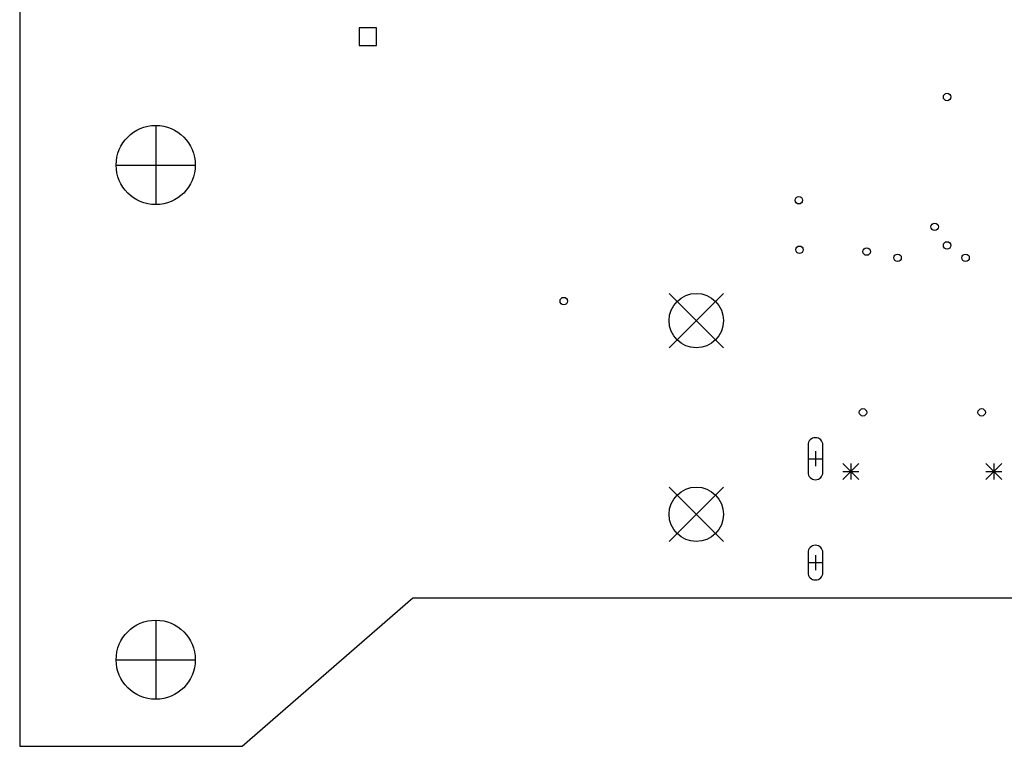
# Model space of a CAD drawing. Extents: x 39 to 122, y -192 to -69.
# Tile 4 of 8: x 42 to 81, y -160 to -130. Entities that reach past the tile are written whole.
import ezdxf

# ---------------------------------------------------------------- set-up
doc = ezdxf.new("R2010")
doc.units = 0
doc.layers.add('BLACK', color=7, linetype='CONTINUOUS')

msp = doc.modelspace()

# ---------------------------------------------------------------- linework, layer by layer
at = {"layer": 'BLACK', "linetype": 'CONTINUOUS'}
for p, q in [((41.5, -107.5), (41.5, -153.5)), ((55.933557, -130.456443), (55.226443, -130.456443)), ((55.226443, -130.456443), (55.226443, -131.163557)), ((55.933557, -131.163557), (55.933557, -130.456443)), ((55.226443, -131.163557), (55.933557, -131.163557)), ((47, -134.4), (47, -137.6)), ((45.4, -136), (48.6, -136)), ((67.76, -141.19), (69.96, -143.39)), ((69.96, -141.19), (67.76, -143.39)), ((73.38, -147.325), (73.38, -148.425)), ((73.68, -147.575), (73.68, -148.175)), ((73.98, -148.425), (73.98, -147.325)), ((73.38, -147.875), (73.98, -147.875)), ((74.785, -148.07), (75.435, -148.72)), ((75.435, -148.07), (74.785, -148.72)), ((75.11, -148.07), (75.11, -148.72)), ((80.565, -148.07), (81.215, -148.72)), ((81.215, -148.07), (80.565, -148.72)), ((80.89, -148.07), (80.89, -148.72)), ((74.785, -148.395), (75.435, -148.395)), ((80.565, -148.395), (81.215, -148.395)), ((67.76, -149.02), (69.96, -151.22)), ((69.96, -149.02), (67.76, -151.22)), ((73.38, -151.675), (73.38, -152.475)), ((73.98, -152.475), (73.98, -151.675)), ((73.38, -152.075), (73.98, -152.075)), ((73.68, -151.775), (73.68, -152.375)), ((41.5, -153.5), (41.5, -159.5)), ((50.5, -159.5), (57.4, -153.5)), ((57.4, -153.5), (105.6, -153.5)), ((47, -154.4), (47, -157.6)), ((45.4, -156), (48.6, -156)), ((41.5, -159.5), (50.5, -159.5))]:
    msp.add_line(p, q, dxfattribs=at)
at = {"layer": 'BLACK'}
for centre, radius in [((79, -133.25), 0.15), ((47, -136), 1.6), ((73.008175, -137.425566), 0.15), ((78.5, -138.5), 0.15), ((73.032737, -139.425), 0.15), ((75.75, -139.5), 0.15), ((79, -139.25), 0.15), ((77, -139.75), 0.15), ((79.75, -139.75), 0.15), ((68.86, -142.29), 1.1), ((63.5, -141.5), 0.15), ((75.6, -146), 0.15), ((80.4, -146), 0.15), ((68.86, -150.12), 1.1), ((47, -156), 1.6)]:
    msp.add_circle(centre, radius, dxfattribs=at)
for centre, start, end in [((73.68, -147.325), 0, 180), ((73.68, -148.425), -180, 0), ((73.68, -151.675), 0, 180), ((73.68, -152.475), -180, 0)]:
    msp.add_arc(centre, 0.3, start, end, dxfattribs=at)

doc.saveas('drawing.dxf')
